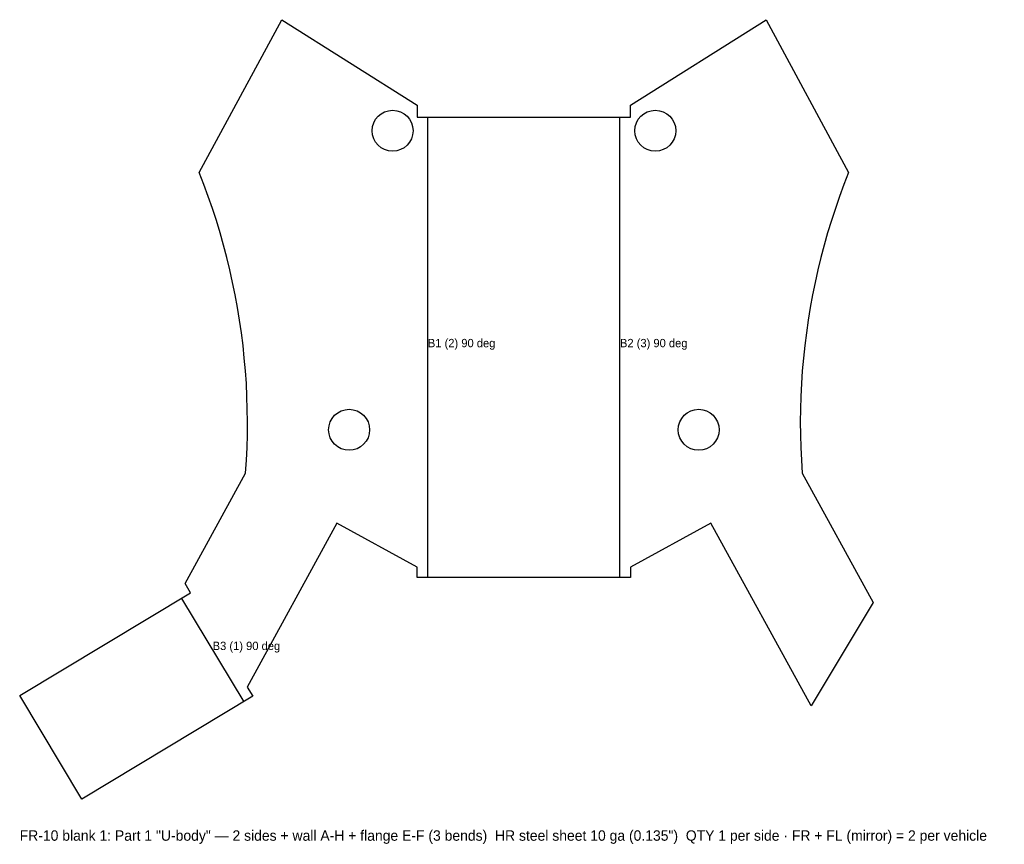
# Model space of a CAD drawing. Header units: inches. Extents: x 0 to 14.2, y -0.7 to 11.2.
import ezdxf

# ---------------------------------------------------------------- set-up
doc = ezdxf.new("R2010")
doc.units = ezdxf.units.IN
doc.header["$MEASUREMENT"] = 0
for name, color, linetype in [('BEND', 5, 'Continuous'), ('CUT', 7, 'Continuous'), ('DRILL_LATER', 1, 'Continuous'), ('TEXT', 3, 'Continuous')]:
    doc.layers.add(name, color=color, linetype=linetype)

msp = doc.modelspace()

# ---------------------------------------------------------------- linework, layer by layer
at = {"layer": 'BEND'}
for p, q in [((5.876, 3.188), (5.876, 9.813)), ((8.642, 3.188), (8.642, 9.813)), ((2.331, 2.888), (3.225, 1.399))]:
    msp.add_line(p, q, dxfattribs=at)
at = {"layer": 'CUT'}
msp.add_lwpolyline([(2.461, 2.967), (2.38, 3.101), (3.253, 4.691), (3.264, 4.875), (3.273, 5.058), (3.278, 5.242), (3.279, 5.426), (3.277, 5.61), (3.272, 5.794), (3.263, 5.978), (3.25, 6.161), (3.234, 6.344), (3.215, 6.527), (3.192, 6.709), (3.166, 6.891), (3.136, 7.073), (3.103, 7.254), (3.066, 7.434), (3.026, 7.613), (2.982, 7.792), (2.936, 7.97), (2.885, 8.147), (2.832, 8.323), (2.775, 8.498), (2.715, 8.671), (2.651, 8.844), (2.585, 9.015), (3.773, 11.214), (5.724, 9.983), (5.724, 9.813), (8.794, 9.813), (8.794, 9.983), (10.745, 11.214), (11.933, 9.015), (11.866, 8.844), (11.803, 8.671), (11.743, 8.498), (11.686, 8.323), (11.632, 8.147), (11.582, 7.97), (11.535, 7.792), (11.492, 7.613), (11.452, 7.434), (11.415, 7.254), (11.382, 7.073), (11.352, 6.891), (11.326, 6.709), (11.303, 6.527), (11.283, 6.344), (11.267, 6.161), (11.255, 5.978), (11.246, 5.794), (11.24, 5.61), (11.238, 5.426), (11.24, 5.242), (11.245, 5.058), (11.253, 4.875), (11.265, 4.691), (12.287, 2.828), (11.393, 1.339), (9.95, 3.97), (8.794, 3.336), (8.794, 3.188), (5.723, 3.188), (5.723, 3.336), (4.568, 3.97), (3.274, 1.612), (3.355, 1.478), (0.894, 0), (0, 1.489), (2.461, 2.967)], close=True, dxfattribs=at)
for centre in [(4.743, 5.313), (9.775, 5.313)]:
    msp.add_circle(centre, 0.295, dxfattribs=at)
at = {"layer": 'DRILL_LATER'}
for centre in [(5.368, 9.616), (9.15, 9.616)]:
    msp.add_circle(centre, 0.295, dxfattribs=at)

# ---------------------------------------------------------------- texts
at = {"layer": 'TEXT'}
for s, height, p in [('B1 (2) 90 deg', 0.12, (5.876, 6.501)), ('B2 (3) 90 deg', 0.12, (8.642, 6.501)), ('B3 (1) 90 deg', 0.12, (2.778, 2.144)), ('FR-10 blank 1: Part 1 "U-body" — 2 sides + wall A-H + flange E-F (3 bends)  HR steel sheet 10 ga (0.135")  QTY 1 per side · FR + FL (mirror) = 2 per vehicle', 0.15, (0, -0.6))]:
    msp.add_text(s, height=height, dxfattribs=at).set_placement(p)

doc.saveas('drawing.dxf')
